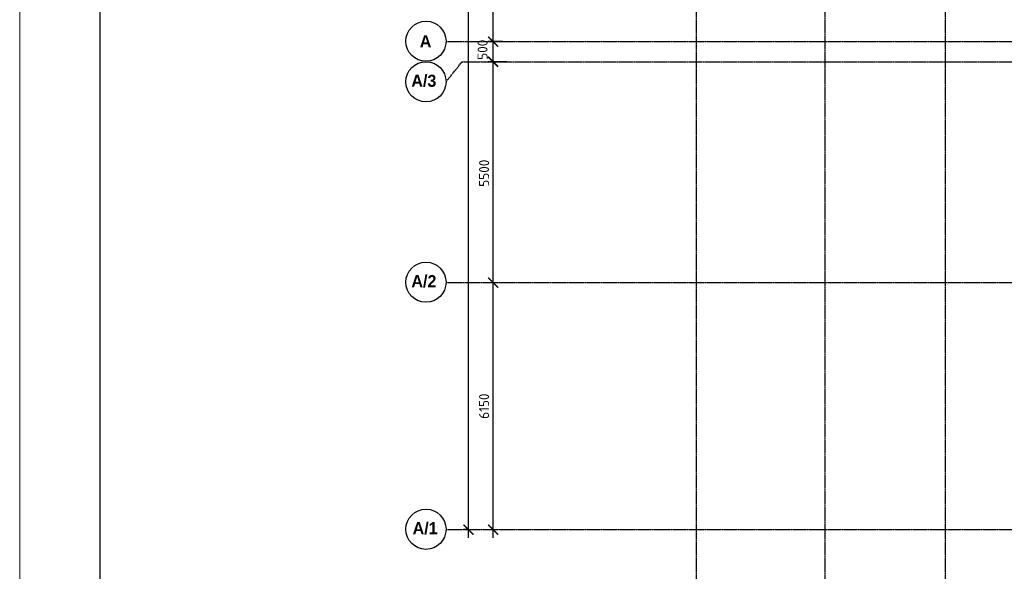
# Model space of a CAD drawing. Header units: millimetres. Extents: x -93479 to 1057970, y -66333 to 172656.
# Tile 253 of 256: x 294572 to 319097, y 91141 to 104875. Entities that reach past the tile are written whole.
import ezdxf

# ---------------------------------------------------------------- set-up
doc = ezdxf.new("R2010")
doc.units = ezdxf.units.MM
doc.linetypes.add('______5', pattern=[1100, 800, -100, 100, -100])
doc.linetypes.add('осевая', pattern=[50.8, 31.75, -6.35, 6.35, -6.35])
for name, color, linetype, lineweight in [('Оси', 40, '______5', 18), ('СПДС_РАЗМЕРЫ', 152, 'Continuous', 25), ('ТОНКИЕ', 7, 'Continuous', 9)]:
    doc.layers.add(name, color=color, linetype=linetype, lineweight=lineweight)
doc.layers.add('ТОЛСТЫЕ_ОСНОВНЫЕ', color=6, linetype='Continuous')
doc.styles.add('GOST-2.304_Type-B', font='GOST_Common.ttf')
doc.styles.add('MtXpl_Century Gothic', font='GOTHICB.TTF', dxfattribs={"height": 0.2})
doc.dimstyles.new('СПДС', dxfattribs={"dimscale": 100, "dimtxt": 2.5, "dimasz": 2.5, "dimexe": 1.25, "dimexo": 0, "dimtad": 1, "dimdec": 0, "dimtxsty": 'GOST-2.304_Type-B', "dimblk": 'ARCHTICK', "dimcen": 2.5, "dimdle": 2, "dimadec": 0, "dimazin": 2, "dimtfac": 0.75, "dimtdec": 0, "dimtmove": 1, "dimatfit": 3, "dimfxl": 1, "dimtolj": 1, "dimarcsym": 1})

# ---------------------------------------------------------------- blocks, each defined once
blk = doc.blocks.new('*U2041')
at = {"layer": 'ТОЛСТЫЕ_ОСНОВНЫЕ', "color": 7}
blk.add_lwpolyline([(20, 5), (1256, 5), (1256, 589), (20, 589)], close=True, dxfattribs=at)
at = {"layer": 'ТОНКИЕ', "color": 7}
blk.add_lwpolyline([(0, 0), (1261, 0), (1261, 594), (0, 594)], close=True, dxfattribs=at)
blk = doc.blocks.new('_ArchTick')
at = {"color": 0, "linetype": 'ByBlock', "const_width": 0.15}
blk.add_lwpolyline([(-0.5, -0.5), (0.5, 0.5)], dxfattribs=at)
blk = doc.blocks.new('*D2013')
at = {"layer": 'DEFPOINTS', "color": 0, "ltscale": 100, "transparency": 16777216}
for p in [(-11259, -3607), (-11259, -3607), (-11259, -32157)]:
    blk.add_point(p, dxfattribs=at)
at = {"layer": 'СПДС_РАЗМЕРЫ', "color": 0, "lineweight": -2, "transparency": 16777216}
for p, q in [((-11259, -32357), (-11259, -3407)), ((-11259, -3607), (-11384, -3607)), ((-11259, -32157), (-11384, -32157))]:
    blk.add_line(p, q, dxfattribs=at)
at = {"layer": 'СПДС_РАЗМЕРЫ', "color": 0, "lineweight": -2, "ltscale": 100, "transparency": 16777216, "xscale": 250, "yscale": 250, "zscale": 250}
for p, rotation in [((-11259, -3607), 90), ((-11259, -32157), 270)]:
    blk.add_blockref('_ArchTick', p, dxfattribs=dict(at, rotation=rotation))
at = {"layer": 'СПДС_РАЗМЕРЫ', "color": 0, "ltscale": 100, "transparency": 16777216, "insert": (-11484, -17915), "char_height": 250, "attachment_point": 5, "rotation": 90, "style": 'GOST-2.304_Type-B'}
blk.add_mtext('\\A1;28550', dxfattribs=at)
blk = doc.blocks.new('*D2015')
at = {"layer": 'DEFPOINTS', "color": 0, "ltscale": 100, "transparency": 16777216}
for p in [(-10646, -26007), (-10646, -26007), (-10646, -32157)]:
    blk.add_point(p, dxfattribs=at)
at = {"layer": 'СПДС_РАЗМЕРЫ', "color": 0, "lineweight": -2, "transparency": 16777216}
for p, q in [((-10646, -32357), (-10646, -25807)), ((-10646, -26007), (-10521, -26007)), ((-10646, -32157), (-10521, -32157))]:
    blk.add_line(p, q, dxfattribs=at)
at = {"layer": 'СПДС_РАЗМЕРЫ', "color": 0, "lineweight": -2, "ltscale": 100, "transparency": 16777216, "xscale": 250, "yscale": 250, "zscale": 250}
for p, rotation in [((-10646, -26007), 90), ((-10646, -32157), 270)]:
    blk.add_blockref('_ArchTick', p, dxfattribs=dict(at, rotation=rotation))
at = {"layer": 'СПДС_РАЗМЕРЫ', "color": 0, "ltscale": 100, "transparency": 16777216, "insert": (-10871, -29082), "char_height": 250, "attachment_point": 5, "rotation": 90, "style": 'GOST-2.304_Type-B'}
blk.add_mtext('\\A1;6150', dxfattribs=at)
blk = doc.blocks.new('*D2016')
at = {"layer": 'DEFPOINTS', "color": 0, "ltscale": 100, "transparency": 16777216}
for p in [(-10646, -20507), (-10646, -20507), (-10646, -26007)]:
    blk.add_point(p, dxfattribs=at)
at = {"layer": 'СПДС_РАЗМЕРЫ', "color": 0, "lineweight": -2, "transparency": 16777216}
for p, q in [((-10646, -26207), (-10646, -20307)), ((-10646, -20507), (-10521, -20507)), ((-10646, -26007), (-10521, -26007))]:
    blk.add_line(p, q, dxfattribs=at)
at = {"layer": 'СПДС_РАЗМЕРЫ', "color": 0, "lineweight": -2, "ltscale": 100, "transparency": 16777216, "xscale": 250, "yscale": 250, "zscale": 250}
for p, rotation in [((-10646, -20507), 90), ((-10646, -26007), 270)]:
    blk.add_blockref('_ArchTick', p, dxfattribs=dict(at, rotation=rotation))
at = {"layer": 'СПДС_РАЗМЕРЫ', "color": 0, "ltscale": 100, "transparency": 16777216, "insert": (-10871, -23282), "char_height": 250, "attachment_point": 5, "rotation": 90, "style": 'GOST-2.304_Type-B'}
blk.add_mtext('\\A1;5500', dxfattribs=at)
blk = doc.blocks.new('*D2017')
at = {"layer": 'DEFPOINTS', "color": 0, "ltscale": 100, "transparency": 16777216}
for p in [(-10646, -15107), (-10646, -15107), (-10646, -20007)]:
    blk.add_point(p, dxfattribs=at)
at = {"layer": 'СПДС_РАЗМЕРЫ', "color": 0, "lineweight": -2, "transparency": 16777216}
for p, q in [((-10646, -20207), (-10646, -14907)), ((-10646, -15107), (-10521, -15107)), ((-10646, -20007), (-10521, -20007))]:
    blk.add_line(p, q, dxfattribs=at)
at = {"layer": 'СПДС_РАЗМЕРЫ', "color": 0, "lineweight": -2, "ltscale": 100, "transparency": 16777216, "xscale": 250, "yscale": 250, "zscale": 250}
for p, rotation in [((-10646, -15107), 90), ((-10646, -20007), 270)]:
    blk.add_blockref('_ArchTick', p, dxfattribs=dict(at, rotation=rotation))
at = {"layer": 'СПДС_РАЗМЕРЫ', "color": 0, "ltscale": 100, "transparency": 16777216, "insert": (-10871, -17557), "char_height": 250, "attachment_point": 5, "rotation": 90, "style": 'GOST-2.304_Type-B'}
blk.add_mtext('\\A1;4900', dxfattribs=at)
blk = doc.blocks.new('*D2040')
at = {"layer": 'DEFPOINTS', "color": 0, "ltscale": 100, "transparency": 16777216}
for p in [(-10646, -20007), (-10410, -20007), (-10308, -20507)]:
    blk.add_point(p, dxfattribs=at)
at = {"layer": 'СПДС_РАЗМЕРЫ', "color": 0, "lineweight": -2, "transparency": 16777216}
for p, q in [((-10646, -20707), (-10646, -19807)), ((-10410, -20007), (-10771, -20007)), ((-10308, -20507), (-10771, -20507))]:
    blk.add_line(p, q, dxfattribs=at)
at = {"layer": 'СПДС_РАЗМЕРЫ', "color": 0, "lineweight": -2, "ltscale": 100, "transparency": 16777216, "xscale": 250, "yscale": 250, "zscale": 250}
for p, rotation in [((-10646, -20007), 90), ((-10646, -20507), 270)]:
    blk.add_blockref('_ArchTick', p, dxfattribs=dict(at, rotation=rotation))
at = {"layer": 'СПДС_РАЗМЕРЫ', "color": 0, "ltscale": 100, "transparency": 16777216, "insert": (-10910, -20209), "char_height": 250, "attachment_point": 5, "rotation": 90, "style": 'GOST-2.304_Type-B'}
blk.add_mtext('\\A1;500', dxfattribs=at)
blk = doc.blocks.new('оси')
at = {"color": 7, "linetype": 'ByBlock', "lineweight": -2}
for centre in [(-12318.7, -19996.8), (-12318.7, -21006.8), (-12318.7, -25996.8), (-12318.7, -32146.8)]:
    blk.add_circle(centre, 500, dxfattribs=at)
at = {"layer": 'Оси', "color": 7, "linetype": 'осевая', "lineweight": 25, "transparency": 33554687}
for p, q in [((-5586.3, 151.4), (-5586.3, -36280.2)), ((-2386.3, 151.4), (-2386.3, -36280.2)), ((613.7, 151.4), (613.7, -36280.2)), ((-11815.1, -20006.9), (53620.6, -20006.9)), ((-11818.7, -21006.8), (-11416.6, -20506.9)), ((-11416.6, -20506.9), (53620.6, -20506.9)), ((-11815.1, -26006.9), (53620.6, -26006.9)), ((-11815.1, -32156.9), (53620.6, -32156.9))]:
    blk.add_line(p, q, dxfattribs=at)
at = {"layer": 'Оси', "color": 7, "lineweight": 25, "transparency": 33554687, "style": 'MtXpl_Century Gothic'}
for s, p in [('А', (-12473.3, -20146.8)), ('А/3', (-12684, -21130.1)), ('А/2', (-12682.6, -26120.1)), ('А/1', (-12651.3, -32270.1))]:
    blk.add_text(s, height=300, dxfattribs=at).set_placement(p)
at = {"layer": 'СПДС_РАЗМЕРЫ', "color": 7}
for base, p1, p2, picture, middle in [((-11258.9, -3606.9), (-11258.9, -32156.9), (-11258.9, -3606.9), '*D2013', (-11258.9, -17914.5)), ((-10646.3, -15106.9), (-10646.3, -20006.9), (-10646.3, -15106.9), '*D2017', (-10646.3, -17556.9)), ((-10646.3, -20506.9), (-10646.3, -26006.9), (-10646.3, -20506.9), '*D2016', (-10646.3, -23282.1)), ((-10646.3, -26006.9), (-10646.3, -32156.9), (-10646.3, -26006.9), '*D2015', (-10646.3, -29081.9))]:
    dim = blk.add_linear_dim(base=base, p1=p1, p2=p2, angle=90, dimstyle='СПДС', override={"dimgap": 1}, dxfattribs=at)
    dim.commit()
    dim.dimension.update_dxf_attribs({"geometry": picture, "text_midpoint": middle, "dimtype": 160})
dim = blk.add_linear_dim(base=(-10646.3, -20006.9), p1=(-10308.5, -20506.9), p2=(-10410.2, -20006.9), angle=90, dimstyle='СПДС', dxfattribs=at)
dim.commit()
dim.dimension.update_dxf_attribs({"geometry": '*D2040', "text_midpoint": (-10722.7, -20209.4), "dimtype": 160})

msp = doc.modelspace()

# ---------------------------------------------------------------- block references
at = {"xscale": 100, "yscale": 100, "zscale": 100}
msp.add_blockref('*U2041', (294572.1, 70897.1), dxfattribs=at)
msp.add_blockref('оси', (317010.4, 124335.1, 3100))

doc.saveas('drawing.dxf')
